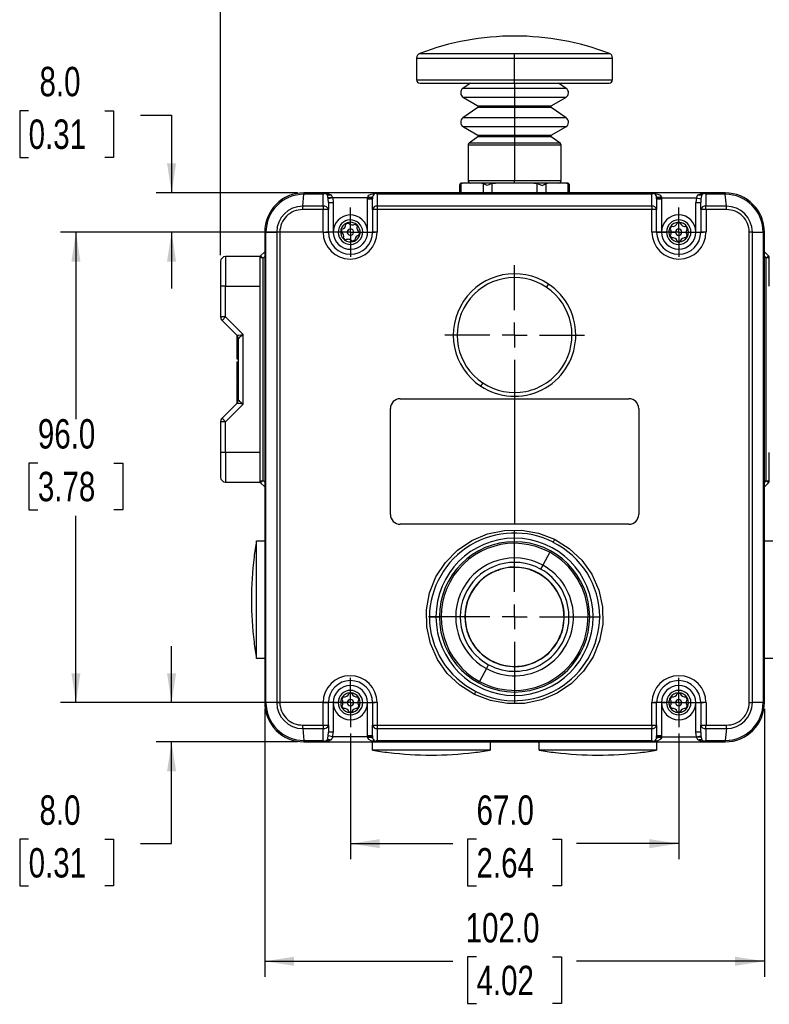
# Model space of a CAD drawing. Header units: millimetres. Extents: x 0 to 864, y 0 to 559.
# Tile 2 of 12: x 155 to 308, y 225 to 426. Entities that reach past the tile are written whole.
import ezdxf

# ---------------------------------------------------------------- set-up
doc = ezdxf.new("R2010")
doc.units = ezdxf.units.MM
doc.linetypes.add('CENTERX2', pattern=[20.32, 12.7, -2.54, 2.54, -2.54])
doc.layers.add('CENTER', color=40, linetype='CENTERX2')
doc.layers.add('DIMENSIONS', color=140, linetype='Continuous')
doc.styles.add('SLDTEXTSTYLE0', font='TXT', dxfattribs={"width": 0.75})
doc.dimstyles.new('SLDDIMSTYLE0', dxfattribs={"dimtxt": 6, "dimasz": 6, "dimexe": 0, "dimexo": 0.0625, "dimgap": 1.5, "dimtad": 0, "dimtih": 1, "dimtoh": 1, "dimdec": 1, "dimrnd": 1e-09, "dimzin": 12, "dimdsep": 46, "dimtxsty": 'SLDTEXTSTYLE0', "dimsah": 1, "dimcen": 0.09, "dimadec": 0, "dimazin": 3, "dimtfac": 1, "dimtdec": 1, "dimtofl": 0, "dimtmove": 0, "dimatfit": 3, "dimfxl": 0, "dimfrac": 2, "dimtolj": 1, "dimtzin": 12, "dimarcsym": 0})
doc.dimstyles.new('SLDDIMSTYLE1', dxfattribs={"dimtxt": 6, "dimasz": 6, "dimexe": 0, "dimexo": 0.0625, "dimgap": 1.5, "dimtad": 0, "dimtih": 1, "dimtoh": 1, "dimdec": 1, "dimrnd": 1e-09, "dimzin": 4, "dimdsep": 46, "dimtxsty": 'SLDTEXTSTYLE0', "dimsah": 1, "dimcen": 0.09, "dimadec": 0, "dimazin": 1, "dimtfac": 1, "dimtdec": 1, "dimtmove": 0, "dimatfit": 0, "dimfxl": 0, "dimfrac": 2, "dimtolj": 1, "dimtzin": 12, "dimarcsym": 0})
doc.dimstyles.new('SLDDIMSTYLE2', dxfattribs={"dimtxt": 6, "dimasz": 6, "dimexe": 0, "dimexo": 0.0625, "dimgap": 1.5, "dimtad": 0, "dimtih": 1, "dimtoh": 1, "dimdec": 1, "dimrnd": 1e-09, "dimzin": 4, "dimdsep": 46, "dimtxsty": 'SLDTEXTSTYLE0', "dimsah": 1, "dimcen": 0.09, "dimadec": 0, "dimazin": 1, "dimtfac": 1, "dimtdec": 1, "dimtofl": 0, "dimtmove": 0, "dimatfit": 3, "dimfxl": 0, "dimfrac": 2, "dimtolj": 1, "dimtzin": 12, "dimarcsym": 0})

# ---------------------------------------------------------------- blocks, each defined once
blk = doc.blocks.new('_D')
at = {"layer": 'DIMENSIONS'}
for p, q in [((195.87, 377.7), (195.87, 447.6)), ((433.97, 362.97), (433.97, 447.6)), ((195.87, 444.43), (261.11, 444.43)), ((433.97, 444.43), (368.72, 444.43))]:
    blk.add_line(p, q, dxfattribs=at)
for points in [[(195.87, 444.43), (201.87, 443.51), (201.87, 445.35)], [(433.97, 444.43), (427.97, 445.35), (427.97, 443.51)]]:
    blk.add_solid(points, dxfattribs=at)
at = {"layer": 'DIMENSIONS', "insert": (262.33, 447.4), "char_height": 6, "attachment_point": 1, "style": 'SLDTEXTSTYLE0'}
blk.add_mtext('223MM MIN. - 240MM MAX.', dxfattribs=at)
blk = doc.blocks.new('_D_1')
at = {"layer": 'DIMENSIONS'}
for p, q in [((156.69, 407.2), (154.86, 407.2)), ((154.86, 407.2), (154.86, 397.68)), ((172.21, 407.2), (174.04, 407.2)), ((174.04, 407.2), (174.04, 397.68)), ((179.51, 406.32), (185.86, 406.32)), ((185.86, 406.32), (185.86, 390.43)), ((154.86, 397.68), (156.69, 397.68)), ((174.04, 397.68), (172.21, 397.68)), ((211.6, 390.43), (182.69, 390.43)), ((215.52, 382.43), (182.69, 382.43)), ((185.86, 382.43), (185.86, 370.89))]:
    blk.add_line(p, q, dxfattribs=at)
for points in [[(185.86, 390.43), (186.79, 396.43), (184.94, 396.43)], [(185.86, 382.43), (184.94, 376.43), (186.79, 376.43)]]:
    blk.add_solid(points, dxfattribs=at)
at = {"layer": 'DIMENSIONS', "char_height": 6, "attachment_point": 1, "style": 'SLDTEXTSTYLE0'}
for s, insert in [('8.0', (158.91, 416.15)), ('0.31', (156.69, 405.41))]:
    blk.add_mtext(s, dxfattribs=dict(at, insert=insert))
blk = doc.blocks.new('_D_2')
at = {"layer": 'DIMENSIONS'}
for p, q in [((216.6, 382.43), (163.16, 382.43)), ((166.34, 382.43), (166.34, 344.29)), ((158.58, 335.31), (156.75, 335.31)), ((156.75, 335.31), (156.75, 325.79)), ((174.1, 335.31), (175.93, 335.31)), ((175.93, 335.31), (175.93, 325.79)), ((156.75, 325.79), (158.58, 325.79)), ((175.93, 325.79), (174.1, 325.79)), ((166.34, 286.43), (166.34, 324.57)), ((217.6, 286.43), (163.16, 286.43))]:
    blk.add_line(p, q, dxfattribs=at)
for points in [[(166.34, 382.43), (165.42, 376.43), (167.26, 376.43)], [(166.34, 286.43), (167.26, 292.43), (165.42, 292.43)]]:
    blk.add_solid(points, dxfattribs=at)
at = {"layer": 'DIMENSIONS', "char_height": 6, "attachment_point": 1, "style": 'SLDTEXTSTYLE0'}
for s, insert in [('96.0', (158.58, 344.27)), ('3.78', (158.58, 333.52))]:
    blk.add_mtext(s, dxfattribs=dict(at, insert=insert))
blk = doc.blocks.new('_D_3')
at = {"layer": 'DIMENSIONS'}
for p, q in [((185.86, 286.43), (185.86, 297.97)), ((216.06, 286.43), (182.69, 286.43)), ((211.6, 278.43), (182.69, 278.43)), ((185.86, 257.66), (185.86, 278.43)), ((156.69, 258.54), (154.86, 258.54)), ((154.86, 258.54), (154.86, 249.02)), ((172.21, 258.54), (174.04, 258.54)), ((174.04, 258.54), (174.04, 249.02)), ((179.51, 257.66), (185.86, 257.66)), ((154.86, 249.02), (156.69, 249.02)), ((174.04, 249.02), (172.21, 249.02))]:
    blk.add_line(p, q, dxfattribs=at)
for points in [[(185.86, 286.43), (186.79, 292.43), (184.94, 292.43)], [(185.86, 278.43), (184.94, 272.43), (186.79, 272.43)]]:
    blk.add_solid(points, dxfattribs=at)
at = {"layer": 'DIMENSIONS', "char_height": 6, "attachment_point": 1, "style": 'SLDTEXTSTYLE0'}
for s, insert in [('8.0', (158.91, 267.5)), ('0.31', (156.69, 256.75))]:
    blk.add_mtext(s, dxfattribs=dict(at, insert=insert))
blk = doc.blocks.new('_D_4')
at = {"layer": 'DIMENSIONS'}
for p, q in [((222.37, 280.12), (222.37, 254.49)), ((289.37, 280.12), (289.37, 254.49)), ((222.37, 257.66), (243.24, 257.66)), ((248.11, 258.54), (246.28, 258.54)), ((246.28, 258.54), (246.28, 249.02)), ((263.63, 258.54), (265.45, 258.54)), ((265.45, 258.54), (265.45, 249.02)), ((289.37, 257.66), (268.5, 257.66)), ((246.28, 249.02), (248.11, 249.02)), ((265.45, 249.02), (263.63, 249.02))]:
    blk.add_line(p, q, dxfattribs=at)
for points in [[(222.37, 257.66), (228.37, 256.74), (228.37, 258.58)], [(289.37, 257.66), (283.37, 258.58), (283.37, 256.74)]]:
    blk.add_solid(points, dxfattribs=at)
at = {"layer": 'DIMENSIONS', "char_height": 6, "attachment_point": 1, "style": 'SLDTEXTSTYLE0'}
for s, insert in [('67.0', (248.11, 267.5)), ('2.64', (248.11, 256.75))]:
    blk.add_mtext(s, dxfattribs=dict(at, insert=insert))
blk = doc.blocks.new('_D_5')
at = {"layer": 'DIMENSIONS'}
for p, q in [((204.87, 285.16), (204.87, 230.49)), ((306.87, 285.16), (306.87, 230.49)), ((204.87, 233.66), (243.24, 233.66)), ((248.11, 234.54), (246.28, 234.54)), ((246.28, 234.54), (246.28, 225.02)), ((263.63, 234.54), (265.45, 234.54)), ((265.45, 234.54), (265.45, 225.02)), ((306.87, 233.66), (268.5, 233.66)), ((246.28, 225.02), (248.11, 225.02)), ((265.45, 225.02), (263.63, 225.02))]:
    blk.add_line(p, q, dxfattribs=at)
for points in [[(204.87, 233.66), (210.87, 232.74), (210.87, 234.58)], [(306.87, 233.66), (300.87, 234.58), (300.87, 232.74)]]:
    blk.add_solid(points, dxfattribs=at)
at = {"layer": 'DIMENSIONS', "char_height": 6, "attachment_point": 1, "style": 'SLDTEXTSTYLE0'}
for s, insert in [('102.0', (245.89, 243.5)), ('4.02', (248.11, 232.75))]:
    blk.add_mtext(s, dxfattribs=dict(at, insert=insert))
blk = doc.blocks.new('SW_CENTERMARKSYMBOL_0')
at = {"layer": 'CENTER', "color": 0}
for p, q in [((0, 5.08), (0, 14.26)), ((0, 0), (0, 2.54)), ((-5.08, 0), (-14.26, 0)), ((0, 0), (-2.54, 0)), ((0, 0), (0, -2.54)), ((0, 0), (2.54, 0)), ((5.08, 0), (14.26, 0)), ((0, -5.08), (0, -14.26))]:
    blk.add_line(p, q, dxfattribs=at)
blk = doc.blocks.new('SW_CENTERMARKSYMBOL_1')
at = {"layer": 'CENTER', "color": 0}
for p, q in [((0, 5.08), (0, 17.54)), ((0, 0), (0, 2.54)), ((-5.08, 0), (-17.54, 0)), ((0, 0), (-2.54, 0)), ((0, 0), (0, -2.54)), ((0, 0), (2.54, 0)), ((5.08, 0), (17.54, 0)), ((0, -5.08), (0, -17.54))]:
    blk.add_line(p, q, dxfattribs=at)
blk = doc.blocks.new('SW_CENTERMARKSYMBOL_2')
at = {"layer": 'CENTER', "color": 0}
for p, q in [((0, 2.54), (0, 5.04)), ((0, 0), (0, 2.54)), ((-2.54, 0), (-5.04, 0)), ((0, 0), (-2.54, 0)), ((0, 0), (0, -2.54)), ((0, 0), (2.54, 0)), ((2.54, 0), (5.04, 0)), ((0, -2.54), (0, -5.04))]:
    blk.add_line(p, q, dxfattribs=at)
blk = doc.blocks.new('SW_CENTERMARKSYMBOL_3')
at = {"layer": 'CENTER', "color": 0}
for p, q in [((0, 2.54), (0, 5.04)), ((0, 0), (0, 2.54)), ((-2.54, 0), (-5.04, 0)), ((0, 0), (-2.54, 0)), ((0, 0), (0, -2.54)), ((0, 0), (2.54, 0)), ((2.54, 0), (5.04, 0)), ((0, -2.54), (0, -5.04))]:
    blk.add_line(p, q, dxfattribs=at)
blk = doc.blocks.new('SW_CENTERMARKSYMBOL_4')
at = {"layer": 'CENTER', "color": 0}
for p, q in [((0, 2.54), (0, 5.04)), ((0, 0), (0, 2.54)), ((-2.54, 0), (-5.04, 0)), ((0, 0), (-2.54, 0)), ((0, 0), (0, -2.54)), ((0, 0), (2.54, 0)), ((2.54, 0), (5.04, 0)), ((0, -2.54), (0, -5.04))]:
    blk.add_line(p, q, dxfattribs=at)
blk = doc.blocks.new('SW_CENTERMARKSYMBOL_5')
at = {"layer": 'CENTER', "color": 0}
for p, q in [((0, 2.54), (0, 5.04)), ((0, 0), (0, 2.54)), ((-2.54, 0), (-5.04, 0)), ((0, 0), (-2.54, 0)), ((0, 0), (0, -2.54)), ((0, 0), (2.54, 0)), ((2.54, 0), (5.04, 0)), ((0, -2.54), (0, -5.04))]:
    blk.add_line(p, q, dxfattribs=at)

msp = doc.modelspace()

# ---------------------------------------------------------------- linework, layer by layer
at = {"color": 7, "linetype": 'Continuous', "lineweight": 25}
for p, q in [((235.87, 417.94), (235.87, 413.53)), ((236.51, 418.88), (255.87, 418.88)), ((255.87, 417.94), (255.87, 418.88)), ((255.87, 418.88), (275.22, 418.88)), ((255.87, 413.53), (255.87, 417.94)), ((275.87, 413.53), (275.87, 417.94)), ((236.57, 412.83), (255.87, 412.83)), ((246.86, 412.83), (245.34, 411.76)), ((255.87, 412.83), (255.87, 413.53)), ((255.87, 412.83), (275.17, 412.83)), ((266.4, 411.76), (264.87, 412.83)), ((245.42, 409.91), (248.37, 408.2)), ((255.87, 411.76), (255.87, 409.91)), ((255.87, 409.91), (255.87, 408.2)), ((263.37, 408.2), (266.32, 409.91)), ((248.38, 407.87), (245.34, 405.73)), ((255.87, 408.03), (255.87, 408.2)), ((255.87, 407.87), (255.87, 408.03)), ((255.87, 407.87), (255.87, 405.73)), ((266.4, 405.73), (263.35, 407.87)), ((245.42, 403.88), (248.37, 402.18)), ((255.87, 405.73), (255.87, 403.88)), ((255.87, 403.88), (255.87, 402.18)), ((263.37, 402.18), (266.32, 403.88)), ((248.38, 401.84), (246.58, 400.58)), ((255.87, 402), (255.87, 402.18)), ((255.87, 401.84), (255.87, 402)), ((255.87, 401.84), (255.87, 400.58)), ((265.15, 400.58), (263.35, 401.84)), ((246.37, 400.17), (246.37, 392.93)), ((255.87, 400.58), (255.87, 400.17)), ((255.87, 400.17), (255.87, 392.93)), ((265.37, 392.93), (265.37, 400.17)), ((244.63, 391.93), (244.63, 390.43)), ((244.9, 392.35), (245.25, 392.43)), ((245.13, 392.43), (245.23, 392.43)), ((249.16, 392.43), (245.25, 392.43)), ((249.16, 392.43), (249.52, 392.35)), ((251.96, 392.43), (249.16, 392.43)), ((249.62, 392.45), (249.62, 392.43)), ((251.25, 392.35), (251.96, 392.43)), ((259.78, 392.43), (251.96, 392.43)), ((255.87, 392.43), (255.87, 392.93)), ((259.78, 392.43), (260.49, 392.35)), ((262.57, 392.43), (259.78, 392.43)), ((262.12, 392.43), (262.12, 392.45)), ((262.22, 392.35), (262.57, 392.43)), ((266.48, 392.43), (262.57, 392.43)), ((266.48, 392.43), (266.84, 392.35)), ((266.61, 392.43), (266.48, 392.43)), ((267.11, 390.43), (267.11, 391.93)), ((212.63, 387.72), (212.84, 390.14)), ((216.81, 390.14), (212.84, 390.14)), ((216.87, 390.43), (212.87, 390.43)), ((216.81, 390.14), (217.22, 390.36)), ((216.81, 387.72), (216.81, 390.14)), ((216.87, 390.43), (217.22, 390.36)), ((227.87, 390.43), (216.87, 390.43)), ((217.22, 390.36), (217.55, 390.16)), ((217.81, 389.19), (217.67, 390.07)), ((227.47, 390.35), (227.87, 390.43)), ((227.83, 390.14), (227.47, 390.35)), ((283.91, 390.14), (227.83, 390.14)), ((227.83, 390.14), (227.83, 387.72)), ((283.87, 390.43), (227.87, 390.43)), ((283.87, 390.43), (284.27, 390.35)), ((294.87, 390.43), (283.87, 390.43)), ((283.91, 390.14), (284.27, 390.35)), ((283.91, 387.72), (283.91, 390.14)), ((294.07, 390.07), (293.92, 389.19)), ((294.19, 390.16), (294.51, 390.36)), ((294.51, 390.36), (294.87, 390.43)), ((294.92, 390.14), (294.51, 390.36)), ((298.87, 390.43), (294.87, 390.43)), ((294.92, 390.14), (294.92, 387.72)), ((298.89, 390.14), (294.92, 390.14)), ((299.1, 387.72), (298.89, 390.14)), ((216.81, 387.72), (212.63, 387.72)), ((218.75, 389.43), (217.77, 389.43)), ((218.75, 389.43), (217.81, 389.19)), ((217.87, 388.49), (217.81, 389.19)), ((217.87, 388.49), (217.87, 387.02)), ((217.87, 388.49), (218.87, 388.49)), ((218.75, 389.43), (218.87, 388.49)), ((225.87, 389.43), (218.75, 389.43)), ((218.87, 388.49), (218.87, 382.43)), ((225.87, 389.43), (225.91, 389.63)), ((225.87, 389.23), (225.87, 389.43)), ((225.87, 389.43), (226.87, 389.38)), ((225.87, 382.43), (225.87, 389.23)), ((225.87, 389.23), (226.87, 389.23)), ((226.88, 389.64), (226.87, 389.38)), ((226.87, 389.38), (226.87, 389.23)), ((226.87, 387.02), (226.87, 389.23)), ((283.91, 387.72), (227.83, 387.72)), ((284.87, 389.38), (284.85, 389.64)), ((284.87, 389.38), (285.86, 389.43)), ((284.87, 389.23), (284.87, 389.38)), ((284.87, 389.23), (284.87, 387.02)), ((284.87, 389.23), (285.87, 389.23)), ((285.83, 389.63), (285.86, 389.43)), ((285.87, 389.23), (285.86, 389.43)), ((285.86, 389.43), (292.98, 389.43)), ((285.87, 389.23), (285.87, 382.43)), ((292.98, 389.43), (292.87, 388.49)), ((292.87, 382.43), (292.87, 388.49)), ((292.87, 388.49), (293.87, 388.49)), ((292.98, 389.43), (293.92, 389.19)), ((293.92, 389.19), (293.87, 388.49)), ((293.87, 387.02), (293.87, 388.49)), ((299.1, 387.72), (294.92, 387.72)), ((216.79, 387.02), (212.61, 387.02)), ((216.79, 382.43), (216.79, 387.02)), ((217.87, 387.02), (216.79, 387.02)), ((217.87, 382.43), (217.87, 387.02)), ((227.81, 387.02), (226.87, 387.02)), ((226.87, 387.02), (226.87, 382.43)), ((227.81, 387.02), (227.81, 382.43)), ((283.92, 387.02), (227.81, 387.02)), ((283.92, 382.43), (283.92, 387.02)), ((284.87, 387.02), (283.92, 387.02)), ((284.87, 382.43), (284.87, 387.02)), ((294.95, 387.02), (293.87, 387.02)), ((293.87, 387.02), (293.87, 382.43)), ((299.13, 387.02), (294.95, 387.02)), ((294.95, 387.02), (294.95, 382.43)), ((205.13, 382.43), (204.87, 382.43)), ((204.87, 382.43), (204.87, 286.43)), ((205.13, 382.43), (207.32, 382.43)), ((205.13, 286.43), (205.13, 382.43)), ((207.32, 382.43), (207.32, 286.43)), ((207.96, 382.43), (207.96, 286.43)), ((216.79, 382.43), (217.87, 382.43)), ((218.87, 382.43), (217.87, 382.43)), ((225.87, 382.43), (226.87, 382.43)), ((227.81, 382.43), (226.87, 382.43)), ((284.87, 382.43), (283.92, 382.43)), ((284.87, 382.43), (285.87, 382.43)), ((285.87, 382.43), (286.87, 382.43)), ((287.37, 382.43), (287.87, 382.43)), ((291.87, 382.43), (292.87, 382.43)), ((292.87, 382.43), (293.87, 382.43)), ((294.95, 382.43), (293.87, 382.43)), ((303.77, 286.43), (303.77, 382.43)), ((304.42, 382.43), (306.61, 382.43)), ((304.42, 286.43), (304.42, 382.43)), ((306.61, 382.43), (306.61, 286.43)), ((306.61, 382.43), (306.87, 382.43)), ((306.87, 286.43), (306.87, 382.43)), ((204.01, 377.58), (204.87, 378.43)), ((306.87, 378.43), (307.72, 377.58)), ((195.87, 376.43), (195.87, 371.43)), ((196.87, 377.43), (196.87, 371.43)), ((203.87, 377.43), (196.87, 377.43)), ((203.87, 377.43), (203.87, 377.22)), ((203.87, 377.22), (203.87, 375.16)), ((204.57, 331.72), (204.57, 377.14)), ((307.17, 377.14), (307.17, 331.72)), ((307.87, 371.43), (307.87, 377.22)), ((203.87, 375.16), (203.87, 371.43)), ((262.78, 371.84), (262.35, 371.19)), ((196.87, 371.43), (195.87, 371.43)), ((195.87, 371.43), (195.87, 365.11)), ((196.87, 371.43), (203.87, 371.43)), ((196.87, 365.11), (196.87, 371.43)), ((203.87, 371.43), (203.87, 337.43)), ((196.87, 365.11), (195.87, 365.11)), ((196.87, 365.11), (196.16, 364.4)), ((196.16, 364.4), (199.17, 361.39)), ((200.47, 361.51), (196.87, 365.11)), ((199.17, 361.39), (199.17, 360.91)), ((199.17, 361.2), (199.17, 360.75)), ((199.17, 360.91), (199.44, 360.91)), ((199.17, 360.91), (199.17, 359.39)), ((199.17, 360.05), (199.17, 359.06)), ((199.47, 360.68), (199.47, 348.18)), ((200.47, 347.35), (200.47, 361.51)), ((199.47, 359.39), (199.17, 359.39)), ((199.17, 359.06), (199.47, 359.06)), ((199.17, 359.06), (199.17, 356.56)), ((199.17, 356.56), (199.47, 356.56)), ((199.17, 355.99), (199.47, 355.99)), ((199.17, 355.99), (199.17, 354.84)), ((199.17, 354.84), (199.47, 354.84)), ((199.17, 354.84), (199.17, 353.45)), ((199.17, 353.45), (199.47, 353.45)), ((199.17, 353.45), (199.17, 352.38)), ((199.17, 353.35), (199.17, 353.28)), ((199.17, 352.79), (199.17, 352.73)), ((199.17, 352.38), (199.47, 352.38)), ((199.17, 352.38), (199.17, 352.11)), ((199.17, 352.11), (199.47, 352.11)), ((199.17, 352.02), (199.17, 351.73)), ((199.17, 351.64), (199.47, 351.64)), ((199.17, 351.64), (199.17, 349.38)), ((249.38, 351.67), (248.95, 351.02)), ((199.17, 349.38), (199.47, 349.38)), ((199.17, 349.38), (199.17, 349.3)), ((199.47, 349.3), (199.17, 349.3)), ((199.17, 349.3), (199.17, 349.09)), ((199.17, 349.09), (199.47, 349.09)), ((199.17, 349.09), (199.17, 348.77)), ((199.17, 348.77), (199.47, 348.77)), ((199.17, 348.77), (199.17, 348.09)), ((199.17, 348.09), (199.46, 348.09)), ((199.17, 348.09), (199.17, 347.47)), ((232.52, 348.43), (279.22, 348.43)), ((255.87, 348.43), (255.87, 322.83)), ((199.17, 347.47), (196.16, 344.46)), ((196.87, 343.75), (200.47, 347.35)), ((230.52, 324.83), (230.52, 346.43)), ((281.22, 346.43), (281.22, 324.83)), ((196.87, 343.75), (195.87, 343.75)), ((195.87, 343.75), (195.87, 337.43)), ((196.16, 344.46), (196.87, 343.75)), ((196.87, 337.43), (196.87, 343.75)), ((195.87, 337.43), (195.87, 332.43)), ((196.87, 337.43), (195.87, 337.43)), ((203.87, 337.43), (196.87, 337.43)), ((196.87, 337.43), (196.87, 331.43)), ((203.87, 337.43), (203.87, 333.7)), ((307.87, 331.64), (307.87, 337.43)), ((203.87, 333.7), (203.87, 331.64)), ((203.87, 331.64), (203.87, 331.43)), ((196.87, 331.43), (203.87, 331.43)), ((204.87, 330.43), (204.01, 331.28)), ((307.72, 331.28), (306.87, 330.43)), ((279.22, 322.83), (232.52, 322.83)), ((203.17, 295.43), (203.17, 319.43)), ((203.17, 319.43), (204.87, 319.43)), ((306.87, 319.43), (308.57, 319.43)), ((202.69, 316.1), (202.69, 316.1)), ((263.04, 317.1), (261.61, 314.47)), ((252.43, 313.48), (252.58, 313.48)), ((259.16, 313.48), (259.31, 313.48)), ((261.61, 314.47), (261.18, 313.68)), ((238.48, 303.93), (239.82, 303.93)), ((239.82, 303.93), (240.53, 303.93)), ((271.2, 303.93), (271.91, 303.93)), ((271.91, 303.93), (273.25, 303.93)), ((202.69, 298.76), (202.69, 298.75)), ((204.87, 295.43), (203.17, 295.43)), ((308.57, 295.43), (306.87, 295.43)), ((250.12, 293.39), (248.69, 290.76)), ((250.55, 294.18), (250.12, 293.39)), ((205.13, 286.43), (204.87, 286.43)), ((207.32, 286.43), (205.13, 286.43)), ((216.79, 281.84), (216.79, 286.43)), ((216.79, 286.43), (217.87, 286.43)), ((217.87, 281.84), (217.87, 286.43)), ((218.87, 286.43), (217.87, 286.43)), ((218.87, 286.43), (219.87, 286.43)), ((218.87, 286.43), (218.87, 280.37)), ((220.37, 286.43), (220.87, 286.43)), ((224.87, 286.43), (225.87, 286.43)), ((225.87, 279.63), (225.87, 286.43)), ((225.87, 286.43), (226.87, 286.43)), ((226.87, 286.43), (226.87, 281.84)), ((227.81, 286.43), (226.87, 286.43)), ((227.81, 286.43), (227.81, 281.84)), ((283.92, 281.84), (283.92, 286.43)), ((283.92, 286.43), (284.87, 286.43)), ((284.87, 281.84), (284.87, 286.43)), ((285.87, 286.43), (284.87, 286.43)), ((285.87, 286.43), (285.87, 279.63)), ((285.87, 286.43), (286.87, 286.43)), ((287.37, 286.43), (287.87, 286.43)), ((291.87, 286.43), (292.87, 286.43)), ((292.87, 280.37), (292.87, 286.43)), ((292.87, 286.43), (293.87, 286.43)), ((294.95, 286.43), (293.87, 286.43)), ((293.87, 286.43), (293.87, 281.84)), ((294.95, 286.43), (294.95, 281.84)), ((306.61, 286.43), (304.42, 286.43)), ((306.61, 286.43), (306.87, 286.43)), ((212.61, 281.84), (216.79, 281.84)), ((216.79, 281.84), (217.87, 281.84)), ((217.87, 281.84), (217.87, 280.37)), ((226.87, 281.84), (227.81, 281.84)), ((226.87, 279.63), (226.87, 281.84)), ((227.81, 281.84), (283.92, 281.84)), ((283.92, 281.84), (284.87, 281.84)), ((284.87, 281.84), (284.87, 279.63)), ((293.87, 281.84), (294.95, 281.84)), ((293.87, 280.37), (293.87, 281.84)), ((294.95, 281.84), (299.13, 281.84)), ((212.63, 281.14), (216.81, 281.14)), ((212.63, 281.14), (212.84, 278.72)), ((216.81, 278.72), (216.81, 281.14)), ((217.67, 278.79), (217.81, 279.67)), ((217.81, 279.67), (217.87, 280.37)), ((218.75, 279.43), (217.81, 279.67)), ((218.87, 280.37), (217.87, 280.37)), ((218.75, 279.43), (218.87, 280.37)), ((225.87, 279.43), (218.75, 279.43)), ((226.87, 279.63), (225.87, 279.63)), ((225.87, 279.43), (225.87, 279.63)), ((226.87, 279.48), (225.87, 279.43)), ((225.91, 279.23), (225.87, 279.43)), ((226.87, 279.63), (226.87, 279.48)), ((226.87, 279.48), (226.88, 279.22)), ((227.83, 281.14), (283.91, 281.14)), ((227.83, 281.14), (227.83, 278.72)), ((283.91, 278.72), (283.91, 281.14)), ((284.85, 279.22), (284.87, 279.48)), ((284.87, 279.48), (284.87, 279.63)), ((285.87, 279.63), (284.87, 279.63)), ((285.86, 279.43), (284.87, 279.48)), ((285.86, 279.43), (285.83, 279.23)), ((285.87, 279.63), (285.86, 279.43)), ((285.86, 279.43), (292.98, 279.43)), ((293.87, 280.37), (292.87, 280.37)), ((292.98, 279.43), (292.87, 280.37)), ((292.98, 279.43), (293.92, 279.67)), ((292.98, 279.43), (293.96, 279.43)), ((293.87, 280.37), (293.92, 279.67)), ((293.92, 279.67), (294.07, 278.79)), ((294.92, 281.14), (299.1, 281.14)), ((294.92, 281.14), (294.92, 278.72)), ((299.1, 281.14), (298.89, 278.72)), ((212.84, 278.72), (216.81, 278.72)), ((212.87, 278.43), (216.87, 278.43)), ((216.81, 278.72), (217.22, 278.5)), ((217.22, 278.5), (216.87, 278.43)), ((216.87, 278.43), (227.87, 278.43)), ((217.55, 278.7), (217.22, 278.5)), ((226.87, 276.73), (226.87, 278.43)), ((227.83, 278.72), (227.47, 278.51)), ((227.87, 278.43), (227.47, 278.51)), ((227.83, 278.72), (255.87, 278.72)), ((227.87, 278.43), (255.87, 278.43)), ((250.87, 278.43), (250.87, 276.73)), ((255.87, 278.72), (283.91, 278.72)), ((255.87, 278.72), (255.87, 278.43)), ((255.87, 278.43), (283.87, 278.43)), ((260.87, 276.73), (260.87, 278.43)), ((284.27, 278.51), (283.87, 278.43)), ((283.87, 278.43), (294.87, 278.43)), ((283.91, 278.72), (284.27, 278.51)), ((284.87, 278.43), (284.87, 276.73)), ((294.51, 278.5), (294.19, 278.7)), ((294.92, 278.72), (294.51, 278.5)), ((294.87, 278.43), (294.51, 278.5)), ((294.87, 278.43), (298.87, 278.43)), ((294.92, 278.72), (298.89, 278.72)), ((250.87, 276.73), (226.87, 276.73)), ((230.19, 276.25), (230.2, 276.25)), ((247.54, 276.25), (247.54, 276.25)), ((284.87, 276.73), (260.87, 276.73)), ((264.19, 276.25), (264.2, 276.25)), ((281.54, 276.25), (281.54, 276.25))]:
    msp.add_line(p, q, dxfattribs=at)
at = {"color": 8, "linetype": 'Continuous', "lineweight": 25}
for p, q in [((235.87, 417.94), (255.87, 417.94)), ((255.87, 417.94), (275.87, 417.94)), ((235.87, 413.53), (255.87, 413.53)), ((255.87, 413.53), (275.87, 413.53)), ((255.87, 412.83), (255.87, 411.76)), ((255.87, 411.76), (245.34, 411.76)), ((255.87, 409.91), (245.42, 409.91)), ((266.4, 411.76), (255.87, 411.76)), ((266.32, 409.91), (255.87, 409.91)), ((248.37, 408.2), (255.87, 408.2)), ((255.87, 407.87), (248.38, 407.87)), ((248.47, 408.03), (255.87, 408.03)), ((255.87, 408.2), (263.37, 408.2)), ((255.87, 408.03), (263.27, 408.03)), ((263.35, 407.87), (255.87, 407.87)), ((255.87, 405.73), (245.34, 405.73)), ((255.87, 403.88), (245.42, 403.88)), ((266.4, 405.73), (255.87, 405.73)), ((266.32, 403.88), (255.87, 403.88)), ((248.37, 402.18), (255.87, 402.18)), ((255.87, 401.84), (248.38, 401.84)), ((248.47, 402), (255.87, 402)), ((255.87, 402.18), (263.37, 402.18)), ((255.87, 402), (263.27, 402)), ((263.35, 401.84), (255.87, 401.84)), ((255.87, 400.17), (246.37, 400.17)), ((255.87, 400.58), (246.58, 400.58)), ((265.15, 400.58), (255.87, 400.58)), ((265.37, 400.17), (255.87, 400.17)), ((244.9, 392.35), (244.9, 390.43)), ((246.37, 392.93), (255.87, 392.93)), ((249.52, 390.43), (249.52, 392.35)), ((251.25, 392.35), (251.25, 390.43)), ((255.87, 392.93), (265.37, 392.93)), ((260.49, 390.43), (260.49, 392.35)), ((262.22, 392.35), (262.22, 390.43)), ((266.84, 390.43), (266.84, 392.35)), ((287.87, 382.43), (288.72, 382.43)), ((290.02, 382.43), (290.87, 382.43)), ((204.57, 377.14), (204.87, 377.44)), ((306.87, 377.44), (307.17, 377.14)), ((204.87, 331.42), (204.57, 331.72)), ((307.17, 331.72), (306.87, 331.42)), ((220.87, 286.43), (221.72, 286.43)), ((223.02, 286.43), (223.87, 286.43)), ((287.87, 286.43), (288.72, 286.43)), ((290.02, 286.43), (290.87, 286.43))]:
    msp.add_line(p, q, dxfattribs=at)
at = {"color": 7, "linetype": 'Continuous', "lineweight": 25, "flags": 128}
for points in [[(244.9, 392.35), (244.7, 392.16), (244.63, 391.93)], [(250.25, 391.93), (249.84, 392.16), (249.52, 392.35)], [(251.25, 392.35), (250.73, 392.16), (250.25, 391.93)], [(260.49, 392.35), (261.01, 392.16), (261.49, 391.93)], [(261.49, 391.93), (261.9, 392.16), (262.22, 392.35)], [(267.11, 391.93), (267.04, 392.16), (266.84, 392.35)], [(216.87, 390.43), (217.74, 390.33), (218.44, 390.05)], [(217.67, 390.07), (217.61, 390.11), (217.55, 390.16)], [(225.91, 389.63), (226, 389.78), (226.14, 389.94), (226.6, 390.2), (227.87, 390.43)], [(283.87, 390.43), (285.14, 390.2), (285.59, 389.94), (285.74, 389.78), (285.83, 389.63)], [(293.3, 390.05), (294, 390.33), (294.87, 390.43)], [(294.19, 390.16), (294.12, 390.1), (294.07, 390.07)], [(221.79, 384.34), (221.85, 384.35), (221.88, 384.35)], [(223.32, 384.05), (223.39, 384.08), (223.46, 384.08)], [(223.46, 384.08), (223.52, 384.06), (223.55, 384.04)], [(287.56, 383.23), (287.57, 383.3), (287.58, 383.32)], [(287.61, 383.1), (287.57, 383.16), (287.56, 383.23)], [(287.58, 381.53), (287.56, 381.59), (287.56, 381.62)], [(204.57, 377.14), (204.4, 377.16), (204.26, 377.18), (204.07, 377.2), (203.98, 377.21), (203.92, 377.22), (203.87, 377.22)], [(204.01, 377.58), (204.05, 377.54), (204.11, 377.5), (204.18, 377.45), (204.32, 377.33), (204.43, 377.24), (204.57, 377.14)], [(307.17, 377.14), (307.3, 377.24), (307.41, 377.33), (307.56, 377.45), (307.63, 377.5), (307.68, 377.54), (307.72, 377.58)], [(307.87, 377.22), (307.82, 377.22), (307.75, 377.21), (307.66, 377.2), (307.48, 377.18), (307.34, 377.16), (307.17, 377.14)], [(199.17, 361.39), (199.2, 361.39), (199.27, 361.39), (199.38, 361.41), (199.55, 361.42), (199.99, 361.46), (200.47, 361.51)], [(200.47, 361.51), (200.1, 361.2), (199.76, 360.92), (199.63, 360.81), (199.54, 360.74), (199.49, 360.69), (199.47, 360.68)], [(199.47, 348.18), (199.49, 348.17), (199.54, 348.12), (199.63, 348.05), (199.76, 347.94), (200.1, 347.66), (200.47, 347.35)], [(200.47, 347.35), (199.99, 347.4), (199.55, 347.44), (199.38, 347.45), (199.27, 347.46), (199.2, 347.47), (199.17, 347.47)], [(203.87, 331.64), (203.92, 331.64), (203.98, 331.65), (204.07, 331.66), (204.26, 331.68), (204.4, 331.7), (204.57, 331.72)], [(204.57, 331.72), (204.43, 331.61), (204.32, 331.53), (204.18, 331.41), (204.11, 331.35), (204.05, 331.31), (204.01, 331.28)], [(307.17, 331.72), (307.34, 331.7), (307.48, 331.68), (307.66, 331.66), (307.75, 331.65), (307.82, 331.64), (307.87, 331.64)], [(307.72, 331.28), (307.68, 331.31), (307.63, 331.35), (307.56, 331.41), (307.41, 331.53), (307.3, 331.61), (307.17, 331.72)], [(247.68, 288.1), (244.71, 289.97), (242.14, 292.39), (240.12, 295.24), (238.69, 298.46), (237.94, 301.87), (237.87, 305.39), (238.52, 308.84), (239.83, 312.09), (241.77, 315.02), (244.23, 317.51), (247.14, 319.48), (250.37, 320.85), (253.8, 321.58), (257.32, 321.64), (260.76, 321.03), (264.05, 319.76)], [(264.05, 319.76), (267.03, 317.89), (269.59, 315.48), (271.62, 312.61), (273.04, 309.4), (273.8, 305.98), (273.86, 302.46), (273.22, 299.02), (271.9, 295.76), (269.97, 292.83), (267.49, 290.34), (264.58, 288.37), (261.36, 287.01), (257.91, 286.28), (254.41, 286.22), (250.95, 286.84), (247.68, 288.1)], [(246.11, 306.73), (246.1, 306.58), (246.12, 306.51)], [(265.61, 306.5), (265.63, 306.58), (265.62, 306.73)], [(246.12, 301.36), (246.1, 301.28), (246.11, 301.13)], [(265.59, 301.45), (265.63, 301.28), (265.62, 301.13)], [(220.56, 287.23), (220.57, 287.3), (220.58, 287.32)], [(287.56, 287.23), (287.57, 287.3), (287.58, 287.32)], [(220.61, 287.1), (220.57, 287.16), (220.56, 287.23)], [(220.58, 285.53), (220.56, 285.59), (220.56, 285.62)], [(287.61, 287.1), (287.57, 287.16), (287.56, 287.23)], [(287.58, 285.53), (287.56, 285.59), (287.56, 285.62)], [(218.44, 278.81), (217.74, 278.53), (216.87, 278.43)], [(217.55, 278.7), (217.61, 278.75), (217.67, 278.79)], [(227.87, 278.43), (226.6, 278.66), (226.14, 278.92), (226, 279.07), (225.91, 279.23)], [(285.83, 279.23), (285.74, 279.07), (285.59, 278.92), (285.14, 278.66), (283.87, 278.43)], [(294.87, 278.43), (294, 278.53), (293.3, 278.81)], [(294.07, 278.79), (294.13, 278.75), (294.19, 278.7)]]:
    msp.add_lwpolyline(points, dxfattribs=at)
at = {"color": 7, "linetype": 'Continuous', "lineweight": 25}
for centre, radius, start, end in [((255.87, 367.9), 54.53, 90, 110.7892), ((255.87, 367.9), 54.53, 69.2108, 90), ((236.87, 417.94), 1, 110.7892, 180), ((274.87, 417.94), 1, 0, 69.2108), ((236.57, 413.53), 0.7, 180, 270), ((275.17, 413.53), 0.7, 270, 0), ((245.97, 410.86), 1.1, 125, 240), ((265.77, 410.86), 1.1, 300, 55), ((248.27, 408.03), 0.2, 0, 60), ((248.27, 408.03), 0.2, 305, 0), ((263.47, 408.03), 0.2, 120, 180), ((263.47, 408.03), 0.2, 180, 235), ((245.97, 404.83), 1.1, 125, 240), ((265.77, 404.83), 1.1, 300, 55), ((248.27, 402), 0.2, 0, 60), ((248.27, 402), 0.2, 305, 0), ((263.47, 402), 0.2, 120, 180), ((263.47, 402), 0.2, 180, 235), ((246.87, 400.17), 0.5, 125, 180), ((264.87, 400.17), 0.5, 0, 55), ((245.13, 391.93), 0.5, 90, 180.0108), ((246.87, 392.93), 0.5, 180, 270), ((264.87, 392.93), 0.5, 270, 360), ((266.61, 391.93), 0.5, 0, 90), ((212.87, 382.43), 8, 90, 180), ((212.84, 382.43), 7.71, 89.9472, 179.992), ((213.47, 390.23), 0.636, 161.7011, 188.4386), ((218.08, 391.12), 1.13, 248.6183, 288.415), ((223.59, 392.29), 5.62, 203.5045, 210.6087), ((227.87, 389.43), 1, 113.6471, 163.3821), ((283.87, 389.43), 1, 16.6179, 66.3529), ((288.47, 392.13), 5.26, 329.1495, 336.7373), ((293.66, 391.12), 1.13, 251.5916, 291.3761), ((298.26, 390.23), 0.639, 351.6194, 18.2409), ((298.87, 382.43), 8, 0, 90), ((298.9, 382.43), 7.71, 0.0079, 90.0528), ((212.63, 382.41), 5.31, 89.96, 179.7997), ((221.32, 387.06), 8.71, 175.6252, 180.2822), ((226.42, 387.06), 9.63, 176.0472, 180.2554), ((216.98, 386.83), 0.911, 11.9753, 100.3663), ((226.37, 391.34), 1.77, 254.7993, 286.814), ((227.73, 386.85), 0.879, 83.6707, 169.0527), ((226.57, 389.79), 0.346, 334.8979, 348.0993), ((241.22, 387.06), 13.41, 177.1609, 180.1841), ((284, 386.85), 0.879, 10.9473, 96.3293), ((270.52, 387.06), 13.41, 359.8159, 2.8391), ((285.34, 389.85), 0.53, 194.19, 202.8128), ((285.37, 391.42), 1.86, 253.9316, 284.455), ((294.76, 386.83), 0.911, 79.6337, 168.0247), ((285.31, 387.06), 9.63, 359.7446, 3.9528), ((290.42, 387.06), 8.71, 359.7176, 4.3749), ((299.1, 382.41), 5.31, 0.201, 90.0393), ((212.57, 382.41), 4.6, 89.4824, 179.7508), ((222.37, 382.43), 3.5, 80.3687, 260.3687), ((222.37, 382.43), 3.5, 260.3687, 80.3687), ((289.37, 382.43), 3.5, 360, 180), ((299.17, 382.41), 4.6, 0.2637, 90.5028), ((222.37, 382.43), 2.5, 80.3687, 260.3687), ((222.37, 382.43), 2, 113.8059, 166.9315), ((220.44, 384.02), 1, 278.2423, 2.4951), ((221.64, 384.08), 0.2, 113.8059, 182.4951), ((222.37, 382.43), 1.85, 100.7217, 120.0157), ((222.37, 382.43), 2, 106.9315, 113.8059), ((222.37, 382.43), 2, 80.3687, 106.9315), ((221.84, 384.15), 0.2, 38.2423, 80.3687), ((222.37, 382.43), 2.5, 260.3687, 80.3687), ((222.79, 384.89), 1, 218.2423, 260.3687), ((222.79, 384.89), 1, 260.3687, 302.4951), ((222.37, 382.43), 2, 53.8059, 80.3687), ((222.37, 382.43), 1.85, 40.7217, 60.0157), ((222.37, 382.43), 2, 46.9315, 53.8059), ((222.37, 382.43), 2, 353.8059, 46.9315), ((223.6, 383.74), 0.2, 338.2423, 46.9315), ((289.37, 382.43), 2.5, 360, 180), ((289.37, 382.43), 2, 93.4372, 146.5628), ((288.12, 384.59), 1, 257.8736, 342.1264), ((289.37, 382.43), 1.85, 80.353, 99.647), ((289.26, 384.23), 0.2, 93.4372, 162.1264), ((289.37, 382.43), 2, 86.5628, 93.4372), ((289.37, 382.43), 2, 33.4372, 86.5628), ((289.48, 384.23), 0.2, 17.8736, 86.5628), ((290.62, 384.59), 1, 197.8736, 282.1264), ((209.37, -61.89), 444.32, 90.1818, 90.2649), ((222.3, 382.44), 5.51, 180.0921, 359.9079), ((222.37, 382.43), 4.5, 180, 0), ((222.37, 382.43), 2, 173.8059, 226.9315), ((222.37, 382.43), 2, 166.9315, 173.8059), ((220.58, 382.62), 0.2, 173.8059, 242.4951), ((220.61, 382.84), 0.2, 98.2423, 166.9315), ((220.02, 381.56), 1, 338.2423, 62.4951), ((222.37, 382.43), 1.85, 160.7217, 180.0157), ((222.37, 382.43), 0.65, 80.3687, 260.3687), ((222.37, 382.43), 0.65, 260.3687, 80.3687), ((222.37, 382.43), 2, 293.8059, 346.9315), ((224.29, 380.83), 1, 98.2423, 182.4951), ((224.71, 383.3), 1, 158.2423, 242.4951), ((222.37, 382.43), 1.85, 340.7217, 0.0157), ((224.12, 382.02), 0.2, 278.2423, 346.9315), ((224.16, 382.24), 0.2, 353.8059, 62.4951), ((222.37, 382.43), 2, 346.9315, 353.8059), ((289.43, 382.44), 5.51, 180.0921, 359.9079), ((289.37, 382.43), 4.5, 180, 0), ((289.37, 382.43), 3.5, 180, 0), ((289.37, 382.43), 2.5, 180, 0), ((289.37, 382.43), 2, 153.4372, 180), ((289.37, 382.43), 2, 180, 206.5628), ((287.76, 381.62), 0.2, 137.8736, 180), ((289.37, 382.43), 2, 146.5628, 153.4372), ((286.87, 382.43), 1, 0, 42.1264), ((286.87, 382.43), 1, 317.8736, 360), ((289.37, 382.43), 1.85, 140.353, 159.647), ((289.37, 382.43), 1.85, 200.353, 219.647), ((287.87, 383.42), 0.2, 77.8736, 146.5628), ((289.37, 382.43), 0.65, 0, 180), ((289.37, 382.43), 0.65, 180, 0), ((289.37, 382.43), 1.85, 20.353, 39.647), ((289.37, 382.43), 1.85, 320.353, 339.647), ((290.87, 383.42), 0.2, 33.4372, 102.1264), ((291.87, 382.43), 1, 137.8736, 180), ((291.87, 382.43), 1, 180, 222.1264), ((289.37, 382.43), 2, 26.5628, 33.4372), ((290.98, 383.23), 0.2, 317.8736, 26.5628), ((290.98, 381.62), 0.2, 333.4372, 42.1264), ((289.37, 382.43), 2, 333.4372, 26.5628), ((302.36, -70.92), 453.35, 89.7403, 89.8218), ((221.14, 381.11), 0.2, 158.2423, 226.9315), ((222.37, 382.43), 1.85, 220.7217, 240.0157), ((222.37, 382.43), 2, 226.9315, 233.8059), ((222.37, 382.43), 2, 233.8059, 286.9315), ((221.3, 380.98), 0.2, 233.8059, 302.4951), ((221.95, 379.96), 1, 80.3687, 122.4951), ((221.95, 379.96), 1, 38.2423, 80.3687), ((222.37, 382.43), 1.85, 280.7217, 300.0157), ((222.89, 380.71), 0.2, 218.2423, 286.9315), ((222.37, 382.43), 2, 286.9315, 293.8059), ((223.09, 380.78), 0.2, 293.8059, 2.4951), ((289.37, 382.43), 2, 206.5628, 213.4372), ((289.37, 382.43), 2, 213.4372, 266.5628), ((287.87, 381.44), 0.2, 213.4372, 282.1264), ((288.12, 380.26), 1, 17.8736, 102.1264), ((289.37, 382.43), 1.85, 260.353, 279.647), ((289.26, 380.63), 0.2, 197.8736, 266.5628), ((289.37, 382.43), 2, 266.5628, 273.4372), ((289.37, 382.43), 2, 273.4372, 326.5628), ((289.48, 380.63), 0.2, 273.4372, 342.1264), ((290.62, 380.26), 1, 77.8736, 162.1264), ((290.87, 381.44), 0.2, 257.8736, 326.5628), ((289.37, 382.43), 2, 326.5628, 333.4372), ((196.87, 376.43), 1, 90, 180), ((204.37, 377.22), 0.5, 135, 180), ((307.37, 377.22), 0.5, 0, 45), ((255.87, 361.43), 12.5, 56.4046, 236.4046), ((255.87, 361.43), 11.72, 56.4046, 146.4046), ((255.87, 361.43), 12.5, 236.4046, 56.4046), ((255.87, 361.43), 11.72, 326.4046, 56.4046), ((255.87, 361.43), 11.72, 146.4046, 236.4046), ((196.87, 365.11), 1, 180, 225), ((198.47, 360.68), 1, 360, 45), ((255.87, 361.43), 11.72, 236.4046, 326.4046), ((198.47, 348.18), 1, 315, 360), ((232.52, 346.43), 2, 90, 180), ((279.22, 346.43), 2, 0, 90), ((196.87, 343.75), 1, 135, 180), ((196.87, 332.43), 1, 180, 270), ((204.37, 331.64), 0.5, 180, 225), ((307.37, 331.64), 0.5, 315, 0), ((232.52, 324.83), 2, 180, 270), ((279.22, 324.83), 2, 270, 360), ((274.67, 307.43), 72.5, 170.4727, 173.1281), ((255.84, 303.68), 17.36, 62.9352, 179.1654), ((255.87, 303.93), 16.04, 0, 180), ((309.79, 296.88), 51.14, 153.4179, 154.2019), ((255.87, 303.93), 15.34, 0, 180), ((255.87, 303.93), 15, 61.421, 241.421), ((256.23, 303.86), 17.02, 0.224, 63.8124), ((274.68, 307.43), 72.51, 173.1342, 186.8658), ((255.87, 303.93), 12.01, 61.421, 241.421), ((255.87, 303.93), 15, 241.421, 61.421), ((255.87, 303.93), 11.11, 61.421, 241.421), ((255.87, 303.93), 10.15, 61.421, 241.421), ((255.87, 303.93), 10.1, 54.0391, 144.0391), ((255.87, 303.93), 12.01, 241.421, 61.421), ((255.87, 303.93), 11.11, 241.421, 61.421), ((255.87, 303.93), 10.15, 241.421, 61.421), ((255.87, 303.93), 10.1, 324.0391, 54.0391), ((255.87, 303.93), 10.1, 144.0391, 234.0391), ((255.51, 304), 17.02, 180.23, 243.7873), ((255.87, 303.93), 16.04, 180, 360), ((255.87, 303.93), 15.34, 180, 0), ((255.89, 304.19), 17.37, 242.9481, 359.1337), ((274.67, 307.43), 72.5, 186.8719, 189.5273), ((255.87, 303.93), 10.1, 234.0391, 324.0391), ((222.3, 286.42), 5.51, 0.0921, 179.9079), ((289.43, 286.42), 5.51, 0.0921, 179.9079), ((222.37, 286.43), 4.5, 0, 180), ((222.37, 286.43), 3.5, 360, 180), ((289.37, 286.43), 4.5, 0, 180), ((289.37, 286.43), 3.5, 0, 180), ((222.37, 286.43), 2.5, 0, 180), ((222.37, 286.43), 2, 153.4372, 180), ((222.37, 286.43), 2, 146.5628, 153.4372), ((222.37, 286.43), 1.85, 140.353, 159.647), ((222.37, 286.43), 2, 93.4372, 146.5628), ((220.87, 287.42), 0.2, 77.8736, 146.5628), ((221.12, 288.59), 1, 257.8736, 342.1264), ((222.37, 286.43), 1.85, 80.353, 99.647), ((222.26, 288.23), 0.2, 93.4372, 162.1264), ((222.37, 286.43), 2, 86.5628, 93.4372), ((222.37, 286.43), 2, 33.4372, 86.5628), ((222.48, 288.23), 0.2, 17.8736, 86.5628), ((223.62, 288.59), 1, 197.8736, 282.1264), ((222.37, 286.43), 1.85, 20.353, 39.647), ((223.87, 287.42), 0.2, 33.4372, 102.1264), ((222.37, 286.43), 2, 26.5628, 33.4372), ((223.98, 287.23), 0.2, 317.8736, 26.5628), ((222.37, 286.43), 2, 333.4372, 26.5628), ((201.97, 310.99), 51.12, 333.3992, 334.1835), ((289.37, 286.43), 2.5, 0, 180), ((289.37, 286.43), 2, 153.4372, 180), ((289.37, 286.43), 2, 146.5628, 153.4372), ((289.37, 286.43), 1.85, 140.353, 159.647), ((289.37, 286.43), 2, 93.4372, 146.5628), ((287.87, 287.42), 0.2, 77.8736, 146.5628), ((288.12, 288.59), 1, 257.8736, 342.1264), ((289.37, 286.43), 1.85, 80.353, 99.647), ((289.26, 288.23), 0.2, 93.4372, 162.1264), ((289.37, 286.43), 2, 86.5628, 93.4372), ((289.37, 286.43), 2, 33.4372, 86.5628), ((289.48, 288.23), 0.2, 17.8736, 86.5628), ((290.62, 288.59), 1, 197.8736, 282.1264), ((289.37, 286.43), 1.85, 20.353, 39.647), ((290.87, 287.42), 0.2, 33.4372, 102.1264), ((289.37, 286.43), 2, 26.5628, 33.4372), ((290.98, 287.23), 0.2, 317.8736, 26.5628), ((289.37, 286.43), 2, 333.4372, 26.5628), ((212.87, 286.43), 8, 180, 270), ((212.84, 286.43), 7.71, 180.0079, 270.0528), ((212.63, 286.45), 5.31, 180.201, 270.0393), ((209.37, 739.78), 453.35, 269.7403, 269.8218), ((212.57, 286.45), 4.6, 180.2637, 270.5028), ((222.37, 286.43), 3.5, 180, 0), ((222.37, 286.43), 2.5, 180, 0), ((222.37, 286.43), 2, 180, 206.5628), ((220.76, 285.62), 0.2, 137.8736, 180), ((222.37, 286.43), 2, 206.5628, 213.4372), ((219.87, 286.43), 1, 360, 42.1264), ((219.87, 286.43), 1, 317.8736, 0), ((222.37, 286.43), 1.85, 200.353, 219.647), ((222.37, 286.43), 2, 213.4372, 266.5628), ((220.87, 285.44), 0.2, 213.4372, 282.1264), ((221.12, 284.26), 1, 17.8736, 102.1264), ((222.37, 286.43), 0.65, 0, 180), ((222.37, 286.43), 0.65, 180, 0), ((222.37, 286.43), 2, 273.4372, 326.5628), ((223.62, 284.26), 1, 77.8736, 162.1264), ((222.37, 286.43), 1.85, 320.353, 339.647), ((223.87, 285.44), 0.2, 257.8736, 326.5628), ((224.87, 286.43), 1, 137.8736, 180), ((224.87, 286.43), 1, 180, 222.1264), ((222.37, 286.43), 2, 326.5628, 333.4372), ((223.98, 285.62), 0.2, 333.4372, 42.1264), ((289.37, 286.43), 3.5, 180, 0), ((289.37, 286.43), 2.5, 180, 0), ((289.37, 286.43), 2, 180, 206.5628), ((287.76, 285.62), 0.2, 137.8736, 180), ((289.37, 286.43), 2, 206.5628, 213.4372), ((286.87, 286.43), 1, 0, 42.1264), ((286.87, 286.43), 1, 317.8736, 360), ((289.37, 286.43), 1.85, 200.353, 219.647), ((289.37, 286.43), 2, 213.4372, 266.5628), ((287.87, 285.44), 0.2, 213.4372, 282.1264), ((288.12, 284.26), 1, 17.8736, 102.1264), ((289.37, 286.43), 0.65, 0, 180), ((289.37, 286.43), 0.65, 180, 0), ((289.37, 286.43), 2, 273.4372, 326.5628), ((290.62, 284.26), 1, 77.8736, 162.1264), ((289.37, 286.43), 1.85, 320.353, 339.647), ((290.87, 285.44), 0.2, 257.8736, 326.5628), ((291.87, 286.43), 1, 137.8736, 180), ((291.87, 286.43), 1, 180, 222.1264), ((289.37, 286.43), 2, 326.5628, 333.4372), ((290.98, 285.62), 0.2, 333.4372, 42.1264), ((298.87, 286.43), 8, 270, 0), ((298.9, 286.43), 7.71, 269.9472, 359.992), ((299.1, 286.45), 5.31, 269.96, 359.7997), ((299.17, 286.45), 4.6, 269.4824, 359.7508), ((302.36, 730.74), 444.32, 270.1818, 270.2649), ((222.37, 286.43), 1.85, 260.353, 279.647), ((222.26, 284.63), 0.2, 197.8736, 266.5628), ((222.37, 286.43), 2, 266.5628, 273.4372), ((222.48, 284.63), 0.2, 273.4372, 342.1264), ((289.37, 286.43), 1.85, 260.353, 279.647), ((289.26, 284.63), 0.2, 197.8736, 266.5628), ((289.37, 286.43), 2, 266.5628, 273.4372), ((289.48, 284.63), 0.2, 273.4372, 342.1264), ((221.32, 281.8), 8.71, 179.7176, 184.3749), ((226.42, 281.8), 9.63, 179.7446, 183.9528), ((216.98, 282.03), 0.911, 259.6337, 348.0247), ((227.73, 282.01), 0.879, 190.9473, 276.3293), ((241.22, 281.8), 13.41, 179.8159, 182.8391), ((270.52, 281.8), 13.41, 357.1609, 0.1841), ((284, 282.01), 0.879, 263.6707, 349.0527), ((294.76, 282.03), 0.911, 191.9753, 280.3663), ((285.31, 281.8), 9.63, 356.0472, 0.2554), ((290.42, 281.8), 8.71, 355.6252, 0.2822), ((223.27, 276.73), 5.26, 149.1495, 156.7373), ((226.37, 277.43), 1.86, 73.9316, 104.455), ((285.36, 277.52), 1.77, 74.7993, 106.814), ((288.15, 276.57), 5.62, 23.5045, 30.6087), ((214.79, 278.74), 1.95, 180.5932, 189.2671), ((218.08, 277.73), 1.13, 71.5916, 111.3761), ((226.4, 279.01), 0.53, 14.19, 22.8128), ((227.87, 279.43), 1, 196.6179, 246.3529), ((283.87, 279.43), 1, 293.6471, 343.3821), ((285.17, 279.07), 0.346, 154.8979, 168.0993), ((293.66, 277.73), 1.13, 68.6183, 108.415), ((298.26, 278.63), 0.636, 341.7011, 8.4386), ((238.87, 348.23), 72.5, 260.4727, 263.1281), ((238.87, 348.24), 72.51, 263.1342, 276.8658), ((238.87, 348.23), 72.5, 276.8719, 279.5273), ((272.87, 348.23), 72.5, 260.4727, 263.1281), ((272.87, 348.24), 72.51, 263.1342, 276.8658), ((272.87, 348.23), 72.5, 276.8719, 279.5273)]:
    msp.add_arc(centre, radius, start, end, dxfattribs=at)

# ---------------------------------------------------------------- block references
at = {"layer": 'CENTER'}
for name, p in [('SW_CENTERMARKSYMBOL_5', (222.37, 382.43)), ('SW_CENTERMARKSYMBOL_4', (289.37, 382.43)), ('SW_CENTERMARKSYMBOL_0', (255.87, 361.43)), ('SW_CENTERMARKSYMBOL_1', (255.87, 303.93)), ('SW_CENTERMARKSYMBOL_2', (222.37, 286.43)), ('SW_CENTERMARKSYMBOL_3', (289.37, 286.43))]:
    msp.add_blockref(name, p, dxfattribs=at)

# ---------------------------------------------------------------- dimensions: what is measured, and where the dimension line sits
at = {"layer": 'DIMENSIONS'}
dim = msp.add_linear_dim(base=(195.87, 444.43), p1=(433.97, 361.7), p2=(195.87, 376.43), text='223MM MIN. - 240MM MAX.', dimstyle='SLDDIMSTYLE0', dxfattribs=at)
dim.commit()
dim.dimension.update_dxf_attribs({"geometry": '_D', "text_midpoint": (314.92, 444.43), "dimtype": 160})
for base, p1, p2, angle, dimstyle, picture, middle in [((185.86, 390.43), (216.79, 382.43), (212.87, 390.43), 270, 'SLDDIMSTYLE1', '_D_1', (185.86, 406.32)), ((166.34, 286.43), (217.87, 382.43), (218.87, 286.43), 90, 'SLDDIMSTYLE2', '_D_2', (166.34, 334.43)), ((185.86, 278.43), (217.33, 286.43), (212.87, 278.43), 90, 'SLDDIMSTYLE1', '_D_3', (185.86, 257.66))]:
    dim = msp.add_linear_dim(base=base, p1=p1, p2=p2, angle=angle, dimstyle=dimstyle, dxfattribs=at)
    dim.commit()
    dim.dimension.update_dxf_attribs({"geometry": picture, "text_midpoint": middle, "dimtype": 160})
for base, p1, p2, picture, middle in [((306.87, 233.66), (204.87, 286.43), (306.87, 286.43), '_D_5', (255.87, 233.66)), ((289.37, 257.66), (222.37, 281.39), (289.37, 281.39), '_D_4', (255.87, 257.66))]:
    dim = msp.add_linear_dim(base=base, p1=p1, p2=p2, dimstyle='SLDDIMSTYLE2', dxfattribs=at)
    dim.commit()
    dim.dimension.update_dxf_attribs({"geometry": picture, "text_midpoint": middle, "dimtype": 160})

doc.saveas('drawing.dxf')
